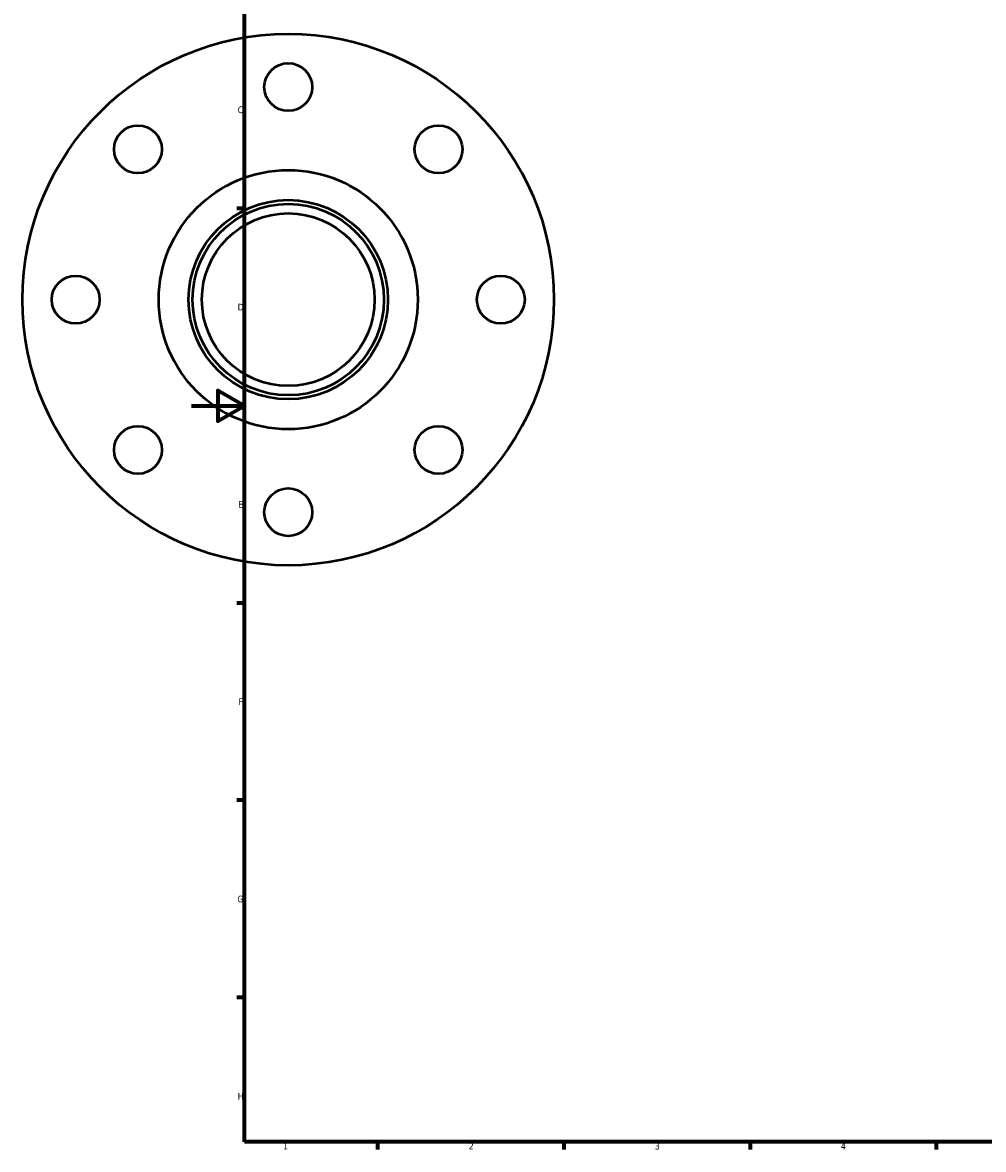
# Model space of a CAD drawing. Header units: millimetres. Extents: x -80 to 902, y -115 to 853.
# Tile 1 of 4: x -64 to 298, y 17 to 441. Entities that reach past the tile are written whole.
import ezdxf

# ---------------------------------------------------------------- set-up
doc = ezdxf.new("R2010")
doc.units = ezdxf.units.MM
doc.layers.add('Border (ISO)', color=7, linetype='Continuous', lineweight=70)
doc.layers.add('Visible (ISO)', color=7, linetype='Continuous', lineweight=50)
doc.styles.add('Note Text (ISO)', font='tahoma.ttf')

# ---------------------------------------------------------------- blocks, each defined once
blk = doc.blocks.new('Borders Default Border')
at = {"layer": 'Border (ISO)'}
for p, q in [((20, 371.25), (17.1, 371.25)), ((20, 222.75), (17.1, 222.75)), ((20, 148.5), (17.1, 148.5)), ((20, 74.25), (17.1, 74.25)), ((70.08, 20), (70.08, 17.1)), ((140.17, 20), (140.17, 17.1)), ((210.25, 20), (210.25, 17.1)), ((280.33, 20), (280.33, 17.1))]:
    blk.add_line(p, q, dxfattribs=at)
at = {"layer": 'Border (ISO)', "flags": 128}
for points in [[(20, 20), (20, 574), (821, 574), (821, 20), (20, 20)], [(0, 297), (20, 297), (10, 302.77), (10, 291.23), (20, 297)]]:
    blk.add_lwpolyline(points, dxfattribs=at)
at = {"layer": 'Border (ISO)', "color": 232, "true_color": 0xca0064, "char_height": 2.5, "attachment_point": 7, "style": 'Note Text (ISO)'}
for s, insert in [('C', (17.43, 407.08)), ('D', (17.43, 332.88)), ('E', (17.64, 258.63)), ('F', (17.7, 184.38)), ('G', (17.31, 110.08)), ('H', (17.44, 35.88)), ('1', (34.48, 17.1)), ('2', (104.37, 17.1)), ('3', (174.43, 17.05)), ('4', (244.42, 17.1))]:
    blk.add_mtext(s, dxfattribs=dict(at, insert=insert))

msp = doc.modelspace()

# ---------------------------------------------------------------- linework, layer by layer
at = {"layer": 'Visible (ISO)'}
for centre, radius in [((36.459, 336.927), 100), ((36.459, 416.927), 9), ((-20.11, 393.496), 9), ((93.027, 393.496), 9), ((36.459, 336.927), 48.75), ((36.459, 336.927), 37.5), ((36.459, 336.927), 36), ((36.459, 336.927), 32.5), ((-43.541, 336.927), 9), ((116.459, 336.927), 9), ((-20.11, 280.359), 9), ((93.027, 280.359), 9), ((36.459, 256.927), 9)]:
    msp.add_circle(centre, radius, dxfattribs=at)

# ---------------------------------------------------------------- block references
msp.add_blockref('Borders Default Border', (0, 0))

doc.saveas('drawing.dxf')
